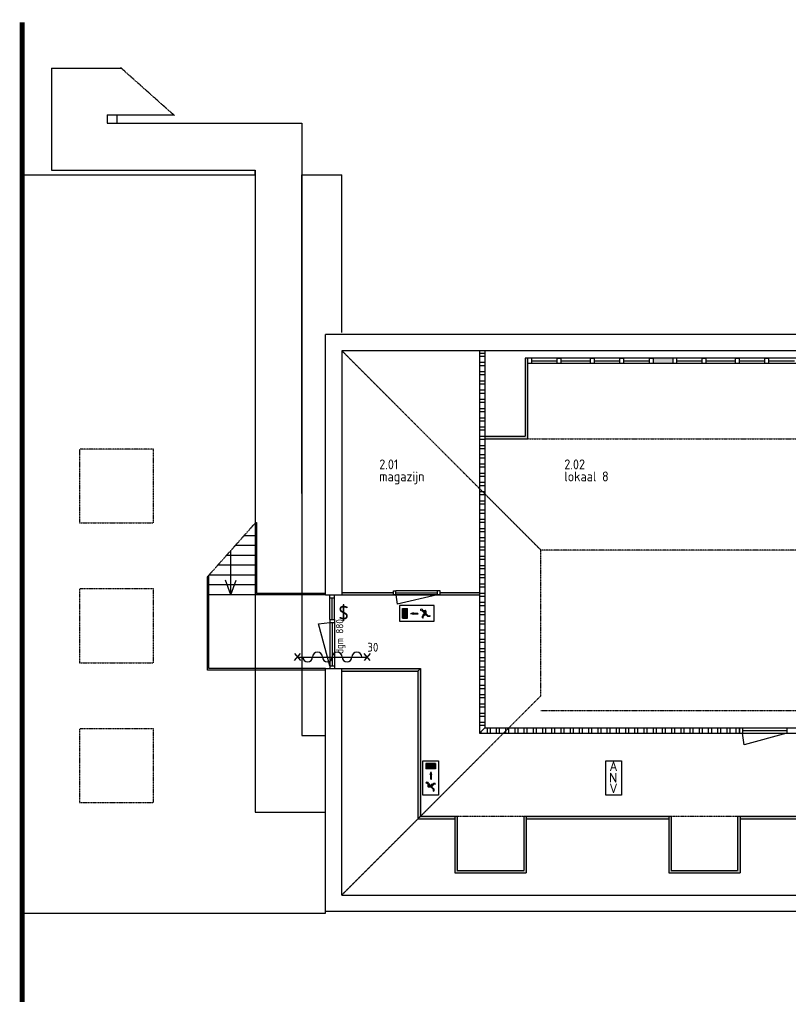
# Model space of a CAD drawing. Extents: x -405 to 650359, y -152298 to 34773.
# Tile 7 of 9: x 354834 to 370463, y 14769 to 34773. Entities that reach past the tile are written whole.
import ezdxf
from ezdxf.enums import TextEntityAlignment as Align

# ---------------------------------------------------------------- set-up
doc = ezdxf.new("R2010")
doc.units = 0
doc.header["$MEASUREMENT"] = 0
doc.linetypes.add('BORDER', pattern=[1.75, 0.5, -0.25, 0.5, -0.25, 0, -0.25])
doc.linetypes.add('DASHED', pattern=[0.75, 0.5, -0.25])
doc.layers.get('0').update_dxf_attribs({"linetype": 'CONTINUOUS'})
for name, color, linetype in [('04-Tekst', 2, 'CONTINUOUS'), ('09-Algemeen', 7, 'CONTINUOUS'), ('22-Binnenwanden', 2, 'CONTINUOUS'), ('24-Trappen & hellingen', 1, 'CONTINUOUS'), ('31-Wandopeningen buiten', 2, 'CONTINUOUS'), ('32-Wandopeningen binnen', 2, 'CONTINUOUS'), ('37-Dakopeningen', 7, 'CONTINUOUS'), ('47-Dakafwerkingen', 7, 'CONTINUOUS'), ('63.2-CALAMITEITEN-DECENTRAAL', 6, 'CONTINUOUS'), ('65.1-BRAND', 6, 'CONTINUOUS')]:
    doc.layers.add(name, color=color, linetype=linetype)
doc.styles.add('ROMANS', font='ROMANS.shx', dxfattribs={"height": 350})
doc.styles.get("Standard").update_dxf_attribs({"font": 'iso.shx'})
doc.styles.add('Symbols', font='isocp.shx', dxfattribs={"height": 180})

# ---------------------------------------------------------------- blocks, each defined once
blk = doc.blocks.new('*X89')
at = {"color": 0}
for p, q in [((103634, 37187), (103700, 37253)), ((103634, 37194), (103693, 37253)), ((103634, 37201), (103686, 37253)), ((103634, 37208), (103679, 37253)), ((103634, 37215), (103672, 37253)), ((103634, 37222), (103665, 37253)), ((103634, 37229), (103658, 37253)), ((103634, 37237), (103651, 37253)), ((103634, 37244), (103643, 37253)), ((103634, 37251), (103636, 37253)), ((103634, 37180), (103704, 37250)), ((103704, 37180), (103634, 37250)), ((103634, 37173), (103704, 37243)), ((103704, 37173), (103634, 37243)), ((103634, 37166), (103704, 37236)), ((103704, 37166), (103634, 37236)), ((103634, 37159), (103704, 37229)), ((103704, 37159), (103634, 37229)), ((103634, 37152), (103704, 37222)), ((103704, 37152), (103634, 37222)), ((103634, 37145), (103704, 37215)), ((103704, 37145), (103634, 37215)), ((103704, 37138), (103634, 37208)), ((103704, 37187), (103638, 37253)), ((103704, 37194), (103645, 37253)), ((103704, 37201), (103652, 37253)), ((103704, 37208), (103659, 37253)), ((103704, 37216), (103666, 37253)), ((103704, 37223), (103673, 37253)), ((103704, 37230), (103680, 37253)), ((103704, 37237), (103687, 37253)), ((103704, 37244), (103694, 37253)), ((103704, 37251), (103701, 37253)), ((103634, 37138), (103704, 37207)), ((103704, 37131), (103634, 37201)), ((103634, 37130), (103704, 37200)), ((103703, 37124), (103634, 37194)), ((103696, 37124), (103634, 37186)), ((103689, 37124), (103634, 37179)), ((103682, 37124), (103634, 37172)), ((103675, 37124), (103634, 37165)), ((103668, 37124), (103634, 37158)), ((103661, 37124), (103634, 37151)), ((103654, 37124), (103634, 37144)), ((103647, 37124), (103634, 37137)), ((103639, 37124), (103634, 37130)), ((103635, 37124), (103704, 37193)), ((103642, 37124), (103704, 37186)), ((103649, 37124), (103704, 37179)), ((103656, 37124), (103704, 37172)), ((103663, 37124), (103704, 37165)), ((103670, 37124), (103704, 37158)), ((103677, 37124), (103704, 37151)), ((103684, 37124), (103704, 37144)), ((103691, 37124), (103704, 37137)), ((103698, 37124), (103704, 37130))]:
    blk.add_line(p, q, dxfattribs=at)
blk = doc.blocks.new('007-nooduit(b)')
for p, q in [((-351, 0), (351, 0)), ((-351, -314), (-351, 0)), ((351, 0), (351, -314)), ((-180, -157), (-231, -207)), ((-179, -174), (-223, -217)), ((-180, -107), (-180, -158)), ((-128, -216), (-179, -174)), ((-119, -99), (-171, -99)), ((-130, -109), (-171, -148)), ((-171, -113), (-171, -148)), ((-165, -160), (-171, -166)), ((-115, -213), (-171, -166)), ((-130, -109), (-166, -109)), ((-126, -192), (-165, -160)), ((-113, -110), (-158, -154)), ((-120, -185), (-158, -154)), ((-126, -192), (-120, -185)), ((-22, -158), (70, -158)), ((-22, -158), (-22, -171)), ((-22, -171), (70, -171)), ((70, -148), (126, -165)), ((70, -158), (70, -148)), ((70, -182), (126, -165)), ((70, -171), (70, -182)), ((292, -60), (187, -60)), ((187, -253), (187, -60)), ((292, -253), (292, -60)), ((351, -314), (-351, -314)), ((-223, -217), (-268, -217)), ((-231, -207), (-265, -207)), ((-128, -246), (-128, -216)), ((-115, -246), (-115, -213)), ((292, -253), (187, -253))]:
    blk.add_line(p, q)
blk.add_circle((-97, -86), 18.2)
for centre, radius, start, end in [((-171, -109), 9.8, 87.6002, 187.0059), ((-166, -114), 4.97, 79.8909, 185.3463), ((-117, -105), 6.37, 307.8987, 109.8739), ((-265, -212), 5.6, 93.1187, 241.5324), ((-121, -246), 6.53, 180, 0)]:
    blk.add_arc(centre, radius, start, end)
at = {"xscale": 1.5, "yscale": 1.5, "zscale": 1.5}
blk.add_blockref('*X89', (-155264, -55940), dxfattribs=at)
at = {"color": 2, "style": 'Symbols'}
blk.add_attdef('groep', text='', height=180, dxfattribs=at).set_placement((-411, -190), align=Align.RIGHT)
blk = doc.blocks.new('011-noodarm(b)')
for p, q in [((0, 351), (314, 351)), ((0, -351), (0, 351)), ((314, 351), (314, -351)), ((314, -351), (0, -351))]:
    blk.add_line(p, q)
at = {"color": 2, "style": 'ROMANS'}
for s, p in [('A', (83, 147)), ('N', (63, -83)), ('V', (83, -302))]:
    blk.add_text(s, height=180, dxfattribs=at).set_placement(p)
at = {"color": 2, "style": 'Symbols'}
blk.add_attdef('groep', (350, -306), '', height=180, dxfattribs=at)
blk = doc.blocks.new('*X85')
at = {"color": 0}
for p, q in [((103634, 37187), (103700, 37253)), ((103634, 37194), (103693, 37253)), ((103634, 37201), (103686, 37253)), ((103634, 37208), (103679, 37253)), ((103634, 37215), (103672, 37253)), ((103634, 37222), (103665, 37253)), ((103634, 37229), (103658, 37253)), ((103634, 37237), (103651, 37253)), ((103634, 37244), (103643, 37253)), ((103634, 37251), (103636, 37253)), ((103634, 37180), (103704, 37250)), ((103704, 37180), (103634, 37250)), ((103634, 37173), (103704, 37243)), ((103704, 37173), (103634, 37243)), ((103634, 37166), (103704, 37236)), ((103704, 37166), (103634, 37236)), ((103634, 37159), (103704, 37229)), ((103704, 37159), (103634, 37229)), ((103634, 37152), (103704, 37222)), ((103704, 37152), (103634, 37222)), ((103634, 37145), (103704, 37215)), ((103704, 37145), (103634, 37215)), ((103704, 37138), (103634, 37208)), ((103704, 37187), (103638, 37253)), ((103704, 37194), (103645, 37253)), ((103704, 37201), (103652, 37253)), ((103704, 37208), (103659, 37253)), ((103704, 37216), (103666, 37253)), ((103704, 37223), (103673, 37253)), ((103704, 37230), (103680, 37253)), ((103704, 37237), (103687, 37253)), ((103704, 37244), (103694, 37253)), ((103704, 37251), (103701, 37253)), ((103634, 37138), (103704, 37207)), ((103704, 37131), (103634, 37201)), ((103634, 37130), (103704, 37200)), ((103703, 37124), (103634, 37194)), ((103696, 37124), (103634, 37186)), ((103689, 37124), (103634, 37179)), ((103682, 37124), (103634, 37172)), ((103675, 37124), (103634, 37165)), ((103668, 37124), (103634, 37158)), ((103661, 37124), (103634, 37151)), ((103654, 37124), (103634, 37144)), ((103647, 37124), (103634, 37137)), ((103639, 37124), (103634, 37130)), ((103635, 37124), (103704, 37193)), ((103642, 37124), (103704, 37186)), ((103649, 37124), (103704, 37179)), ((103656, 37124), (103704, 37172)), ((103663, 37124), (103704, 37165)), ((103670, 37124), (103704, 37158)), ((103677, 37124), (103704, 37151)), ((103684, 37124), (103704, 37144)), ((103691, 37124), (103704, 37137)), ((103698, 37124), (103704, 37130))]:
    blk.add_line(p, q, dxfattribs=at)
blk = doc.blocks.new('008-nooduit(c)')
for p, q in [((351, 0), (-351, 0)), ((351, -314), (351, 0)), ((-351, 0), (-351, -314)), ((-292, -60), (-187, -60)), ((-292, -253), (-292, -60)), ((-187, -253), (-187, -60)), ((-70, -148), (-126, -165)), ((-70, -182), (-126, -165)), ((-70, -158), (-70, -148)), ((22, -158), (-70, -158)), ((22, -171), (-70, -171)), ((-70, -171), (-70, -182)), ((22, -158), (22, -171)), ((113, -110), (158, -154)), ((115, -213), (171, -166)), ((119, -99), (171, -99)), ((120, -185), (158, -154)), ((126, -192), (120, -185)), ((126, -192), (165, -160)), ((128, -216), (179, -174)), ((130, -109), (166, -109)), ((130, -109), (171, -148)), ((165, -160), (171, -166)), ((171, -113), (171, -148)), ((179, -174), (223, -217)), ((180, -107), (180, -158)), ((180, -157), (231, -207)), ((-351, -314), (351, -314)), ((-292, -253), (-187, -253)), ((115, -246), (115, -213)), ((128, -246), (128, -216)), ((223, -217), (268, -217)), ((231, -207), (265, -207))]:
    blk.add_line(p, q)
blk.add_circle((97, -86), 18.2)
for centre, radius, start, end in [((117, -105), 6.37, 70.1261, 232.1013), ((166, -114), 4.97, 354.6537, 100.1091), ((171, -109), 9.8, 352.9941, 92.3998), ((121, -246), 6.53, 180, 0), ((265, -212), 5.6, 298.4676, 86.8813)]:
    blk.add_arc(centre, radius, start, end)
at = {"xscale": -1.5, "yscale": 1.5, "zscale": 1.5}
blk.add_blockref('*X85', (155264, -55940), dxfattribs=at)
at = {"color": 2, "style": 'Symbols'}
blk.add_attdef('groep', text='', height=180, dxfattribs=at).set_placement((-411, -190), align=Align.RIGHT)
blk = doc.blocks.new('Zelfsl.WBDBO30')
at = {"layer": '65.1-BRAND', "linetype": 'Continuous'}
for p, q in [((-60, -72), (60, 72)), ((-60, 72), (60, -72)), ((0, 0), (1416, 0)), ((1476, 72), (1356, -72)), ((1476, -72), (1356, 72))]:
    blk.add_line(p, q, dxfattribs=at)
for centre, start, end in [((208, 0), 180, 0), ((408, 0), 0, 180), ((608, 0), 180, 0), ((608, 0), 180, 0), ((808, 0), 0, 180), ((1008, 0), 180, 0), ((1208, 0), 0, 180)]:
    blk.add_arc(centre, 100, start, end, dxfattribs=at)
blk.add_text('30', height=180, dxfattribs=at).set_placement((1421, 109))

msp = doc.modelspace()

# ---------------------------------------------------------------- hatches: boundary and pattern name
at = {"layer": '22-Binnenwanden'}
h = msp.add_hatch(dxfattribs=at)
h.set_pattern_fill('ANSI32', color=256, scale=500, angle=135, style=0)
h.paths.add_polyline_path([(364293, 20386), (364183, 20386), (364183, 28049), (364293, 28049)])
for points in [[(365163, 27899), (365113, 27899), (365113, 26309), (364293, 26309), (364293, 26259), (365163, 26259)], [(368113, 27899), (367713, 27899), (367713, 27789), (368113, 27789)], [(361383, 23139), (361383, 23089), (362433, 23089), (362433, 23139)], [(363383, 23139), (363383, 23089), (364183, 23089), (364183, 23139)], [(362983, 21589), (361383, 21589), (361383, 21539), (362933, 21539)], [(362983, 21589), (362933, 21539), (362933, 18539), (362983, 18589)], [(363683, 18589), (362983, 18589), (362933, 18539), (363683, 18539)], [(365133, 18589), (365083, 18589), (365083, 17489), (363733, 17489), (363733, 18589), (363683, 18589), (363683, 17439), (365133, 17439)], [(368033, 18589), (365133, 18589), (365133, 18539), (368033, 18539)], [(369483, 18589), (369433, 18589), (369433, 17489), (368083, 17489), (368083, 18589), (368033, 18589), (368033, 17439), (369483, 17439)], [(372383, 18589), (369483, 18589), (369483, 18539), (372383, 18539)]]:
    msp.add_hatch(color=8, dxfattribs=at).paths.add_polyline_path(points)
h = msp.add_hatch(dxfattribs=at)
h.set_pattern_fill('ANSI32', color=256, scale=500, angle=45, style=0)
h.set_pattern_definition([(90, (-39906.67, 25556.8), (-187.5, 3e-14), []), (90, (-39844.17, 25619.3), (-187.5, 3e-14), [])])
h.paths.add_polyline_path([(364293, 20386), (364183, 20276), (369473, 20276), (369473, 20386)])

# ---------------------------------------------------------------- linework, layer by layer
at = {"layer": '09-Algemeen', "linetype": 'BORDER', "ltscale": 10, "const_width": 100}
msp.add_lwpolyline([(354884, 34723), (354884, 14819)], dxfattribs=at)
at = {"layer": '22-Binnenwanden'}
for p, q in [((364183, 28049), (364183, 20276)), ((364293, 28049), (364293, 20386)), ((365113, 27899), (365113, 26309)), ((381128, 27899), (365113, 27899)), ((365163, 27899), (365163, 26259)), ((381128, 27789), (365163, 27789)), ((364293, 26309), (365113, 26309)), ((364293, 26259), (365163, 26259)), ((361383, 23139), (362433, 23139)), ((361383, 23089), (364183, 23089)), ((362433, 23169), (362483, 23169)), ((363383, 23139), (364183, 23139)), ((361383, 21589), (362983, 21589)), ((361383, 21539), (362933, 21539)), ((362933, 21539), (362983, 21589)), ((362933, 21539), (362933, 18539)), ((362983, 21589), (362983, 18589)), ((364293, 20386), (364183, 20276)), ((364183, 20276), (376591, 20276)), ((364293, 20386), (370893, 20386)), ((362933, 18539), (362983, 18589)), ((362933, 18539), (363683, 18539)), ((362983, 18589), (363733, 18589)), ((363683, 18589), (363683, 17439)), ((363733, 18589), (363733, 17489)), ((365083, 18589), (365083, 17489)), ((365083, 18589), (368083, 18589)), ((365133, 18589), (365133, 17439)), ((365133, 18539), (368033, 18539)), ((368033, 18589), (368033, 17439)), ((368083, 18589), (368083, 17489)), ((369433, 18589), (369433, 17489)), ((369433, 18589), (372433, 18589)), ((369483, 18589), (369483, 17439)), ((369483, 18539), (372383, 18539)), ((363683, 17439), (365133, 17439)), ((363733, 17489), (365083, 17489)), ((368033, 17439), (369483, 17439)), ((368083, 17489), (369433, 17489))]:
    msp.add_line(p, q, dxfattribs=at)
at = {"layer": '24-Trappen & hellingen', "color": 8}
for p, q in [((355483, 33789), (356899, 33789)), ((355483, 33789), (355483, 31719)), ((356613, 32839), (357967, 32839)), ((356613, 32839), (356613, 32669)), ((356813, 32839), (356813, 32669)), ((356613, 32669), (360573, 32669)), ((360573, 32669), (360573, 31619)), ((355483, 31719), (359623, 31719)), ((359623, 31619), (359623, 31719))]:
    msp.add_line(p, q, dxfattribs=at)
at = {"layer": '24-Trappen & hellingen', "color": 8, "linetype": 'BORDER', "ltscale": 2}
msp.add_line((357983, 32824), (356883, 33803), dxfattribs=at)
at = {"layer": '24-Trappen & hellingen', "linetype": 'BORDER', "ltscale": 2}
msp.add_line((358639, 23439), (359623, 24545), dxfattribs=at)
at = {"layer": '24-Trappen & hellingen'}
for p, q in [((359623, 24559), (359623, 23089)), ((359623, 24559), (359653, 24559)), ((359653, 24559), (359653, 23119)), ((359623, 24289), (359395, 24289)), ((359623, 24089), (359217, 24089)), ((359623, 23889), (359039, 23889)), ((359128, 23089), (359128, 23989)), ((359623, 23689), (358861, 23689)), ((358653, 21559), (358653, 23455)), ((359623, 23489), (358683, 23489)), ((358683, 21589), (358683, 23489)), ((359623, 23289), (358683, 23289)), ((359128, 23089), (359018, 23389)), ((359128, 23089), (359238, 23389)), ((359573, 23089), (358683, 23089)), ((361053, 23089), (359573, 23089)), ((361053, 23119), (359653, 23119)), ((361053, 21559), (358653, 21559)), ((361053, 21589), (358683, 21589))]:
    msp.add_line(p, q, dxfattribs=at)
at = {"layer": '24-Trappen & hellingen', "color": 8}
for points in [[(359623, 31719), (359623, 27119), (359623, 18674), (361053, 18674)], [(360573, 31619), (360573, 20234), (361053, 20234)]]:
    msp.add_lwpolyline(points, dxfattribs=at)
at = {"layer": '31-Wandopeningen buiten'}
for p, q in [((365238, 27899), (365238, 27789)), ((365238, 27844), (365763, 27844)), ((365838, 27844), (366438, 27844)), ((366513, 27844), (367038, 27844)), ((367113, 27844), (367638, 27844)), ((367713, 27899), (367713, 27789)), ((368113, 27899), (368113, 27789)), ((368188, 27899), (368188, 27789)), ((361138, 22589), (361138, 23089)), ((361138, 23089), (361238, 23089)), ((361138, 23029), (361238, 23029)), ((361188, 22589), (361188, 23029)), ((361238, 22589), (361238, 23089)), ((360910, 22499), (361138, 22529)), ((361138, 21649), (360910, 22499)), ((361138, 22589), (361138, 21589)), ((361138, 22589), (361238, 22589)), ((361138, 22529), (361238, 22529)), ((361188, 22529), (361188, 21649)), ((361238, 22589), (361238, 21589)), ((361138, 21649), (361238, 21649)), ((361138, 21589), (361238, 21589))]:
    msp.add_line(p, q, dxfattribs=at)
at = {"layer": '32-Wandopeningen binnen'}
for p, q in [((368188, 27844), (368713, 27844)), ((368788, 27844), (369388, 27844)), ((369463, 27844), (369988, 27844)), ((370063, 27844), (370588, 27844)), ((362433, 23089), (362433, 23169)), ((363383, 23089), (362433, 23089)), ((363383, 23169), (362483, 23169)), ((362483, 23089), (362483, 23169)), ((362483, 23129), (363333, 23129)), ((362483, 23089), (362508, 22902)), ((363333, 23089), (362508, 22902)), ((363333, 23089), (363333, 23169)), ((363383, 23089), (363383, 23169)), ((369473, 20386), (369473, 20276)), ((369533, 20386), (369533, 20276)), ((369533, 20331), (370433, 20331)), ((369564, 20043), (369533, 20276)), ((370433, 20276), (369564, 20043)), ((370433, 20386), (370433, 20276))]:
    msp.add_line(p, q, dxfattribs=at)
for points in [[(365763, 27899), (365838, 27899), (365838, 27789), (365763, 27789)], [(366438, 27899), (366513, 27899), (366513, 27789), (366438, 27789)], [(367038, 27899), (367113, 27899), (367113, 27789), (367038, 27789)], [(367638, 27899), (367713, 27899), (367713, 27789), (367638, 27789)], [(368713, 27899), (368788, 27899), (368788, 27789), (368713, 27789)], [(369388, 27899), (369463, 27899), (369463, 27789), (369388, 27789)], [(369988, 27899), (370063, 27899), (370063, 27789), (369988, 27789)]]:
    msp.add_lwpolyline(points, close=True, dxfattribs=at)
at = {"layer": '37-Dakopeningen', "color": 8, "linetype": 'DASHED', "ltscale": 5}
for points in [[(356053, 24549), (357553, 24549), (357553, 26049), (356053, 26049)], [(356053, 21709), (357553, 21709), (357553, 23209), (356053, 23209)], [(356053, 18869), (357553, 18869), (357553, 20369), (356053, 20369)]]:
    msp.add_lwpolyline(points, close=True, dxfattribs=at)
at = {"layer": '47-Dakafwerkingen', "color": 8}
for p, q in [((354884, 31619), (359623, 31619)), ((360573, 31619), (361383, 31619)), ((360573, 25144), (360573, 31619)), ((361383, 28419), (361383, 31619)), ((354884, 16619), (361053, 16619)), ((361053, 16619), (361053, 16659))]:
    msp.add_line(p, q, dxfattribs=at)
at = {"layer": '47-Dakafwerkingen'}
for p, q in [((361053, 23089), (361053, 28379)), ((381997, 28379), (361053, 28379)), ((382198, 28049), (361383, 28049)), ((361383, 28049), (361383, 23089)), ((361053, 23089), (361383, 23089)), ((361053, 16989), (361053, 21589)), ((361053, 21589), (361383, 21589)), ((361383, 16989), (361383, 21589)), ((361053, 16659), (361053, 16989)), ((361383, 16989), (376763, 16989)), ((361053, 16659), (376433, 16659))]:
    msp.add_line(p, q, dxfattribs=at)
at = {"layer": '47-Dakafwerkingen', "color": 8, "linetype": 'DASHED', "ltscale": 5}
for p, q in [((365433, 23999), (361383, 28049)), ((365163, 26259), (381078, 26259)), ((365433, 21039), (365433, 23999)), ((384257, 23999), (365433, 23999)), ((365433, 21039), (361383, 16989)), ((365433, 20739), (380041, 20739)), ((363733, 18589), (365083, 18589)), ((368083, 18589), (369433, 18589))]:
    msp.add_line(p, q, dxfattribs=at)

# ---------------------------------------------------------------- block references
at = {"layer": '63.2-CALAMITEITEN-DECENTRAAL'}
for name, p in [('008-nooduit(c)', (362910, 22869)), ('011-noodarm(b)', (366754, 19368))]:
    msp.add_blockref(name, p, dxfattribs=at)
at = {"layer": '63.2-CALAMITEITEN-DECENTRAAL', "rotation": 90}
msp.add_blockref('007-nooduit(b)', (363035, 19368), dxfattribs=at)
at = {"layer": '65.1-BRAND'}
msp.add_blockref('Zelfsl.WBDBO30', (360482, 21825), dxfattribs=at)

# ---------------------------------------------------------------- texts
at = {"layer": '04-Tekst'}
for s, p in [('2.01', (362145, 25639)), ('2.02', (365908, 25639)), ('magazijn', (362145, 25394)), ('lokaal 8', (365908, 25394))]:
    msp.add_text(s, height=200, dxfattribs=at).set_placement(p)
msp.add_text('dgm 880', height=150, rotation=90, dxfattribs=at).set_placement((361414, 21888))
at = {"layer": '65.1-BRAND'}
msp.add_text('$', height=350, dxfattribs=at).set_placement((361314, 22553))

doc.saveas('drawing.dxf')
